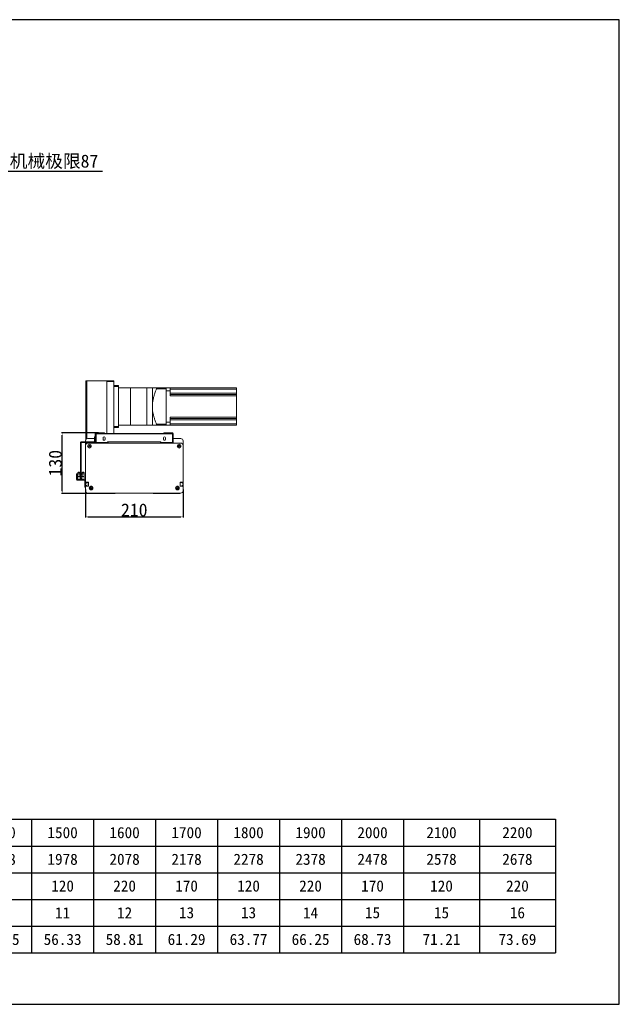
# Model space of a CAD drawing. Header units: millimetres. Extents: x -20285 to -7807, y 12313 to 17573.
# Tile 31 of 37: x -9098 to -7807, y 12313 to 14432. Entities that reach past the tile are written whole.
import ezdxf

# ---------------------------------------------------------------- set-up
doc = ezdxf.new("R2010")
doc.units = ezdxf.units.MM
doc.header["$PDSIZE"] = -1
doc.layers.add('图层3', color=7, linetype='Continuous')
doc.dimstyles.new('ISO-25', dxfattribs={"dimtxt": 2.5, "dimasz": 2.5, "dimexe": 1.25, "dimexo": 0.625, "dimtad": 1, "dimtxsty": 'Standard', "dimcen": 2.5, "dimadec": 0, "dimazin": 0, "dimtfac": 1, "dimtmove": 0, "dimatfit": 3, "dimfxl": 0, "dimarcsym": 0})

# ---------------------------------------------------------------- blocks, each defined once
blk = doc.blocks.new('*D318')
at = {"color": 0, "lineweight": -2, "transparency": 16777216}
for p, q in [((-9218.9, 13995.7), (-9218.9, 14106.8)), ((-9215.6, 14105.8), (-9135.2, 14105.8)), ((-9131.9, 14013.6), (-9131.9, 14106.8)), ((-9131.9, 14105.8), (-8920.1, 14105.8))]:
    blk.add_line(p, q, dxfattribs=at)
at = {"color": 0, "transparency": 16777216}
for points in [[(-9215.6, 14106.4), (-9215.6, 14105.3), (-9218.9, 14105.8)], [(-9135.2, 14106.4), (-9135.2, 14105.3), (-9131.9, 14105.8)]]:
    blk.add_solid(points, dxfattribs=at)
at = {"layer": 'Defpoints', "color": 0, "transparency": 16777216}
for p in [(-9131.9, 14105.8), (-9131.9, 14012.6), (-9218.9, 13994.7)]:
    blk.add_point(p, dxfattribs=at)
at = {"color": 0, "transparency": 16777216, "insert": (-9024.3, 14126), "char_height": 28, "attachment_point": 5}
blk.add_mtext('{\\fSimSun|b0|i0|c134|p2;机械极限}87', dxfattribs=at)
blk = doc.blocks.new('*D322')
at = {"layer": 'Defpoints', "color": 0, "transparency": 16777216}
for p in [(-8956.5, 13420.9), (-8746.5, 13421.1), (-8746.5, 13361.7)]:
    blk.add_point(p, dxfattribs=at)
at = {"layer": '图层3', "color": 0, "lineweight": -2, "transparency": 16777216}
for p, q in [((-8956.5, 13420.3), (-8956.5, 13360.5)), ((-8746.5, 13420.5), (-8746.5, 13360.5)), ((-8951.5, 13361.7), (-8751.5, 13361.7))]:
    blk.add_line(p, q, dxfattribs=at)
at = {"layer": '图层3', "color": 0, "transparency": 16777216}
for points in [[(-8951.5, 13362.6), (-8951.5, 13360.9), (-8956.5, 13361.7)], [(-8751.5, 13362.6), (-8751.5, 13360.9), (-8746.5, 13361.7)]]:
    blk.add_solid(points, dxfattribs=at)
at = {"layer": '图层3', "color": 0, "transparency": 16777216, "insert": (-8851.5, 13376.4), "char_height": 28, "attachment_point": 5}
blk.add_mtext('210', dxfattribs=at)
blk = doc.blocks.new('*D323')
at = {"layer": 'Defpoints', "color": 0, "transparency": 16777216}
for p in [(-9006.7, 13542.3), (-8927.8, 13542.3), (-8939.7, 13412.3)]:
    blk.add_point(p, dxfattribs=at)
at = {"layer": '图层3', "color": 0, "lineweight": -2, "transparency": 16777216}
for p, q in [((-8928.4, 13542.3), (-9007.9, 13542.3)), ((-9006.7, 13417.3), (-9006.7, 13537.3)), ((-8940.3, 13412.3), (-9007.9, 13412.3))]:
    blk.add_line(p, q, dxfattribs=at)
at = {"layer": '图层3', "color": 0, "transparency": 16777216}
for points in [[(-9007.5, 13537.3), (-9005.8, 13537.3), (-9006.7, 13542.3)], [(-9007.5, 13417.3), (-9005.8, 13417.3), (-9006.7, 13412.3)]]:
    blk.add_solid(points, dxfattribs=at)
at = {"layer": '图层3', "color": 0, "transparency": 16777216, "insert": (-9021.3, 13477.3), "char_height": 28, "attachment_point": 5, "rotation": 90}
blk.add_mtext('130', dxfattribs=at)
blk = doc.blocks.new('A')
for p, q in [((-20055.7, 15851.8), (-17048.9, 15851.8)), ((-20055.7, 15851.8), (-20055.7, 15564.4)), ((-19847.3, 15851.8), (-19847.3, 15564.4)), ((-19731.8, 15851.8), (-19731.8, 15564.4)), ((-19616.3, 15851.8), (-19616.3, 15564.4)), ((-19500.9, 15851.8), (-19500.9, 15564.4)), ((-19385.4, 15851.8), (-19385.4, 15564.4)), ((-19269.9, 15851.8), (-19269.9, 15564.4)), ((-19154.4, 15851.8), (-19154.4, 15564.4)), ((-19039, 15851.8), (-19039, 15564.4)), ((-18923.5, 15851.8), (-18923.5, 15564.4)), ((-18808, 15851.8), (-18808, 15564.4)), ((-18692.5, 15851.8), (-18692.5, 15564.4)), ((-18577, 15851.8), (-18577, 15564.4)), ((-18443.6, 15851.8), (-18443.6, 15564.4)), ((-18310.1, 15851.8), (-18310.1, 15564.4)), ((-18176.6, 15851.8), (-18176.6, 15564.4)), ((-18043.2, 15851.8), (-18043.2, 15564.4)), ((-17909.7, 15851.8), (-17909.7, 15564.4)), ((-17776.2, 15851.8), (-17776.2, 15564.4)), ((-17642.8, 15851.8), (-17642.8, 15564.4)), ((-17509.3, 15851.8), (-17509.3, 15564.4)), ((-17375.8, 15851.8), (-17375.8, 15564.4)), ((-17212.4, 15851.8), (-17212.4, 15564.4)), ((-17048.9, 15851.8), (-17048.9, 15564.4)), ((-20055.7, 15794.3), (-17048.9, 15794.3)), ((-20055.7, 15736.8), (-17048.9, 15736.8)), ((-20055.7, 15679.3), (-17048.9, 15679.3)), ((-20055.7, 15621.8), (-17048.9, 15621.8)), ((-20055.7, 15564.4), (-17048.9, 15564.4))]:
    blk.add_line(p, q)
at = {"char_height": 23.989, "attachment_point": 5}
for s, insert, width in [('{\\f宋体|b0|i0|c134;有效行程', (-19951.5, 15823), 182.934), ('{\\f宋体|b0|i0|c134;100', (-19789.6, 15823), 89.977), ('{\\f宋体|b0|i0|c134;200', (-19674.1, 15823), 89.977), ('{\\f宋体|b0|i0|c134;300', (-19558.6, 15823), 89.977), ('{\\f宋体|b0|i0|c134;400', (-19443.1, 15823), 89.977), ('{\\f宋体|b0|i0|c134;500', (-19327.6, 15823), 89.977), ('{\\f宋体|b0|i0|c134;600', (-19212.2, 15823), 89.977), ('{\\f宋体|b0|i0|c134;700', (-19096.7, 15823), 89.977), ('{\\f宋体|b0|i0|c134;800', (-18981.2, 15823), 89.977), ('{\\f宋体|b0|i0|c134;900', (-18865.7, 15823), 89.977), ('{\\f宋体|b0|i0|c134;1000', (-18750.3, 15823), 89.977), ('{\\f宋体|b0|i0|c134;1100', (-18634.8, 15823), 89.977), ('{\\f宋体|b0|i0|c134;1200', (-18510.3, 15823), 107.969), ('{\\f宋体|b0|i0|c134;1300', (-18376.8, 15823), 107.969), ('{\\f宋体|b0|i0|c134;1400', (-18243.4, 15823), 107.969), ('{\\f宋体|b0|i0|c134;1500', (-18109.9, 15823), 107.969), ('{\\f宋体|b0|i0|c134;1600', (-17976.4, 15823), 107.969), ('{\\f宋体|b0|i0|c134;1700', (-17843, 15823), 107.969), ('{\\f宋体|b0|i0|c134;1800', (-17709.5, 15823), 107.969), ('{\\f宋体|b0|i0|c134;1900', (-17576, 15823), 107.969), ('{\\f宋体|b0|i0|c134;2000', (-17442.6, 15823), 107.969), ('{\\f宋体|b0|i0|c134;2100', (-17294.1, 15823), 137.955), ('{\\f宋体|b0|i0|c134;2200', (-17130.6, 15823), 137.955), ('{\\f宋体|b0|i0|c134;L', (-19951.5, 15765.6), 182.934), ('{\\fSimSun|b0|i0|c134|p2;578}', (-19789.6, 15765.6), 89.977), ('{\\fSimSun|b0|i0|c134|p2;678}', (-19674.1, 15765.6), 89.977), ('{\\fSimSun|b0|i0|c134|p2;778}', (-19558.6, 15765.6), 89.977), ('{\\fSimSun|b0|i0|c134|p2;878}', (-19443.1, 15765.6), 89.977), ('{\\fSimSun|b0|i0|c134|p2;978}', (-19327.6, 15765.6), 89.977), ('{\\fSimSun|b0|i0|c134|p2;1078}', (-19212.2, 15765.6), 89.977), ('{\\fSimSun|b0|i0|c134|p2;1178}', (-19096.7, 15765.6), 89.977), ('{\\fSimSun|b0|i0|c134|p2;1278}', (-18981.2, 15765.6), 89.977), ('{\\fSimSun|b0|i0|c134|p2;1378}', (-18865.7, 15765.6), 89.977), ('{\\fSimSun|b0|i0|c134|p2;1478}', (-18750.3, 15765.6), 89.977), ('{\\fSimSun|b0|i0|c134|p2;1578}', (-18634.8, 15765.6), 89.977), ('{\\fSimSun|b0|i0|c134|p2;1678}', (-18510.3, 15765.6), 107.969), ('{\\fSimSun|b0|i0|c134|p2;1778}', (-18376.8, 15765.6), 107.969), ('{\\fSimSun|b0|i0|c134|p2;1878}', (-18243.4, 15765.6), 107.969), ('{\\fSimSun|b0|i0|c134|p2;1978}', (-18109.9, 15765.6), 107.969), ('{\\fSimSun|b0|i0|c134|p2;2078}', (-17976.4, 15765.6), 107.969), ('{\\fSimSun|b0|i0|c134|p2;2178}', (-17843, 15765.6), 107.969), ('{\\fSimSun|b0|i0|c134|p2;2278}', (-17709.5, 15765.6), 107.969), ('{\\fSimSun|b0|i0|c134|p2;2378}', (-17576, 15765.6), 107.969), ('{\\fSimSun|b0|i0|c134|p2;2478}', (-17442.6, 15765.6), 107.969), ('{\\fSimSun|b0|i0|c134|p2;2578}', (-17294.1, 15765.6), 137.955), ('{\\fSimSun|b0|i0|c134|p2;2678}', (-17130.6, 15765.6), 137.955), ('{\\f宋体|b0|i0|c134;C', (-19951.5, 15708.1), 182.934), ('{\\f宋体|b0|i0|c134;220', (-19789.6, 15708.1), 89.977), ('{\\f宋体|b0|i0|c134;170', (-19674.1, 15708.1), 89.977), ('{\\f宋体|b0|i0|c134;120', (-19558.6, 15708.1), 89.977), ('{\\f宋体|b0|i0|c134;220', (-19443.1, 15708.1), 89.977), ('{\\f宋体|b0|i0|c134;170', (-19327.6, 15708.1), 89.977), ('{\\f宋体|b0|i0|c134;120', (-19212.2, 15708.1), 89.977), ('{\\f宋体|b0|i0|c134;220', (-19096.7, 15708.1), 89.977), ('{\\f宋体|b0|i0|c134;170', (-18981.2, 15708.1), 89.977), ('{\\f宋体|b0|i0|c134;120', (-18865.7, 15708.1), 89.977), ('{\\f宋体|b0|i0|c134;220', (-18750.3, 15708.1), 89.977), ('{\\f宋体|b0|i0|c134;170', (-18634.8, 15708.1), 89.977), ('{\\f宋体|b0|i0|c134;120', (-18510.3, 15708.1), 107.969), ('{\\f宋体|b0|i0|c134;220', (-18376.8, 15708.1), 107.969), ('{\\f宋体|b0|i0|c134;170', (-18243.4, 15708.1), 107.969), ('{\\f宋体|b0|i0|c134;120', (-18109.9, 15708.1), 107.969), ('{\\f宋体|b0|i0|c134;220', (-17976.4, 15708.1), 107.969), ('{\\f宋体|b0|i0|c134;170', (-17843, 15708.1), 107.969), ('{\\f宋体|b0|i0|c134;120', (-17709.5, 15708.1), 107.969), ('{\\f宋体|b0|i0|c134;220', (-17576, 15708.1), 107.969), ('{\\f宋体|b0|i0|c134;170', (-17442.6, 15708.1), 107.969), ('{\\f宋体|b0|i0|c134;120', (-17294.1, 15708.1), 137.955), ('{\\f宋体|b0|i0|c134;220', (-17130.6, 15708.1), 137.955), ('{\\f宋体|b0|i0|c134;N', (-19951.5, 15650.6), 182.934), ('{\\f宋体|b0|i0|c134;2', (-19789.6, 15650.6), 89.977), ('{\\f宋体|b0|i0|c134;3', (-19674.1, 15650.6), 89.977), ('{\\f宋体|b0|i0|c134;3', (-19558.6, 15650.6), 89.977), ('{\\f宋体|b0|i0|c134;4', (-19443.1, 15650.6), 89.977), ('{\\f宋体|b0|i0|c134;5', (-19327.6, 15650.6), 89.977), ('{\\f宋体|b0|i0|c134;5', (-19212.2, 15650.6), 89.977), ('{\\f宋体|b0|i0|c134;6', (-19096.7, 15650.6), 89.977), ('{\\f宋体|b0|i0|c134;7', (-18981.2, 15650.6), 89.977), ('{\\f宋体|b0|i0|c134;7', (-18865.7, 15650.6), 89.977), ('{\\f宋体|b0|i0|c134;8', (-18750.3, 15650.6), 89.977), ('{\\f宋体|b0|i0|c134;9', (-18634.8, 15650.6), 89.977), ('{\\f宋体|b0|i0|c134;9', (-18510.3, 15650.6), 107.969), ('{\\f宋体|b0|i0|c134;10', (-18376.8, 15650.6), 107.969), ('{\\f宋体|b0|i0|c134;11', (-18243.4, 15650.6), 107.969), ('{\\f宋体|b0|i0|c134;11', (-18109.9, 15650.6), 107.969), ('{\\f宋体|b0|i0|c134;12', (-17976.4, 15650.6), 107.969), ('{\\f宋体|b0|i0|c134;13', (-17843, 15650.6), 107.969), ('{\\f宋体|b0|i0|c134;13', (-17709.5, 15650.6), 107.969), ('{\\f宋体|b0|i0|c134;14', (-17576, 15650.6), 107.969), ('{\\f宋体|b0|i0|c134;15', (-17442.6, 15650.6), 107.969), ('{\\f宋体|b0|i0|c134;15', (-17294.1, 15650.6), 137.955), ('{\\f宋体|b0|i0|c134;16', (-17130.6, 15650.6), 137.955), ('{\\f宋体|b0|i0|c134;重量（KG）', (-19951.5, 15593.1), 182.934), ('{\\f宋体|b0|i0|c134;21.61', (-19789.6, 15593.1), 89.977), ('{\\f宋体|b0|i0|c134;24.09', (-19674.1, 15593.1), 89.977), ('{\\f宋体|b0|i0|c134;26.57', (-19558.6, 15593.1), 89.977), ('{\\f宋体|b0|i0|c134;29.05', (-19443.1, 15593.1), 89.977), ('{\\f宋体|b0|i0|c134;31.53', (-19327.6, 15593.1), 89.977), ('{\\f宋体|b0|i0|c134;34.01', (-19212.2, 15593.1), 89.977), ('{\\f宋体|b0|i0|c134;36.49', (-19096.7, 15593.1), 89.977), ('{\\f宋体|b0|i0|c134;38.97', (-18981.2, 15593.1), 89.977), ('{\\f宋体|b0|i0|c134;41.45', (-18865.7, 15593.1), 89.977), ('{\\f宋体|b0|i0|c134;43.93', (-18750.3, 15593.1), 89.977), ('{\\f宋体|b0|i0|c134;46.41', (-18634.8, 15593.1), 89.977), ('{\\f宋体|b0|i0|c134;48.89', (-18510.3, 15593.1), 107.969), ('{\\f宋体|b0|i0|c134;51.37', (-18376.8, 15593.1), 107.969), ('{\\f宋体|b0|i0|c134;53.85', (-18243.4, 15593.1), 107.969), ('{\\f宋体|b0|i0|c134;56.33', (-18109.9, 15593.1), 107.969), ('{\\f宋体|b0|i0|c134;58.81', (-17976.4, 15593.1), 107.969), ('{\\f宋体|b0|i0|c134;61.29', (-17843, 15593.1), 107.969), ('{\\f宋体|b0|i0|c134;63.77', (-17709.5, 15593.1), 107.969), ('{\\f宋体|b0|i0|c134;66.25', (-17576, 15593.1), 107.969), ('{\\f宋体|b0|i0|c134;68.73', (-17442.6, 15593.1), 107.969), ('{\\f宋体|b0|i0|c134;71.21', (-17294.1, 15593.1), 137.955), ('{\\f宋体|b0|i0|c134;73.69', (-17130.6, 15593.1), 137.955)]:
    blk.add_mtext(s, dxfattribs=dict(at, insert=insert, width=width))

msp = doc.modelspace()

# ---------------------------------------------------------------- linework, layer by layer
at = {"color": 7, "linetype": 'Continuous', "lineweight": 15}
for p, q in [((-8955.489, 13654.281), (-8955.489, 13652.281)), ((-8955.489, 13654.281), (-8953.489, 13654.281)), ((-8955.489, 13528.281), (-8955.489, 13652.281)), ((-8953.489, 13654.281), (-8910.489, 13654.281)), ((-8910.489, 13654.281), (-8910.489, 13541.281)), ((-8910.489, 13654.281), (-8895.489, 13654.281)), ((-8895.489, 13653.281), (-8910.489, 13653.281)), ((-8910.489, 13653.281), (-8910.489, 13541.281)), ((-8895.489, 13654.281), (-8895.489, 13653.281)), ((-8895.489, 13653.281), (-8895.489, 13541.281)), ((-8895.489, 13644.281), (-8885.489, 13644.281)), ((-8885.489, 13642.281), (-8895.489, 13642.281)), ((-8895.489, 13556.281), (-8895.489, 13642.281)), ((-8885.489, 13644.281), (-8885.489, 13642.281)), ((-8885.489, 13556.281), (-8885.489, 13642.281)), ((-8859.489, 13639.281), (-8885.489, 13639.281)), ((-8824.489, 13639.281), (-8859.489, 13639.281)), ((-8812.489, 13639.281), (-8824.489, 13639.281)), ((-8812.489, 13639.281), (-8812.489, 13599.281)), ((-8782.489, 13639.281), (-8803.729, 13639.281)), ((-8803.729, 13637.281), (-8803.729, 13639.281)), ((-8782.489, 13637.281), (-8803.729, 13637.281)), ((-8782.489, 13639.281), (-8782.489, 13637.281)), ((-8782.489, 13639.281), (-8774.489, 13639.281)), ((-8782.489, 13637.281), (-8782.489, 13561.281)), ((-8782.489, 13565.281), (-8782.489, 13633.281)), ((-8782.489, 13633.281), (-8774.489, 13633.281)), ((-8774.489, 13633.281), (-8774.489, 13639.281)), ((-8631.489, 13639.281), (-8774.489, 13639.281)), ((-8631.489, 13636.281), (-8774.489, 13636.281)), ((-8774.489, 13622.101), (-8774.489, 13633.281)), ((-8631.489, 13628.101), (-8774.489, 13628.101)), ((-8631.489, 13639.281), (-8631.489, 13636.281)), ((-8631.489, 13636.281), (-8631.489, 13628.101)), ((-8631.489, 13628.101), (-8631.489, 13625.101)), ((-8631.489, 13625.101), (-8774.489, 13625.101)), ((-8631.489, 13622.101), (-8774.489, 13622.101)), ((-8631.489, 13625.101), (-8631.489, 13622.101)), ((-8631.489, 13622.101), (-8631.489, 13576.462)), ((-8812.489, 13599.281), (-8812.489, 13559.281)), ((-8782.489, 13565.281), (-8774.489, 13565.281)), ((-8631.489, 13576.462), (-8774.489, 13576.462)), ((-8774.489, 13565.281), (-8774.489, 13576.462)), ((-8631.489, 13573.462), (-8774.489, 13573.462)), ((-8631.489, 13570.462), (-8774.489, 13570.462)), ((-8774.489, 13559.281), (-8774.489, 13565.281)), ((-8631.489, 13576.462), (-8631.489, 13573.462)), ((-8631.489, 13573.462), (-8631.489, 13570.462)), ((-8631.489, 13570.462), (-8631.489, 13562.281)), ((-8895.489, 13556.281), (-8885.489, 13556.281)), ((-8885.489, 13554.281), (-8895.489, 13554.281)), ((-8885.489, 13559.281), (-8859.489, 13559.281)), ((-8885.489, 13556.281), (-8885.489, 13554.281)), ((-8859.489, 13559.281), (-8824.489, 13559.281)), ((-8824.489, 13559.281), (-8812.489, 13559.281)), ((-8803.729, 13559.281), (-8803.729, 13561.281)), ((-8782.489, 13561.281), (-8803.729, 13561.281)), ((-8782.489, 13559.281), (-8803.729, 13559.281)), ((-8782.489, 13561.281), (-8782.489, 13559.281)), ((-8782.489, 13559.281), (-8774.489, 13559.281)), ((-8631.489, 13562.281), (-8774.489, 13562.281)), ((-8631.489, 13559.281), (-8774.489, 13559.281)), ((-8631.489, 13562.281), (-8631.489, 13559.281)), ((-8966.989, 13521.771), (-8966.989, 13453.281)), ((-8965.489, 13521.771), (-8965.489, 13453.281)), ((-8960.409, 13523.281), (-8965.479, 13523.281)), ((-8960.409, 13521.781), (-8965.479, 13521.781)), ((-8960.409, 13521.781), (-8960.409, 13523.281)), ((-8960.409, 13523.281), (-8958.891, 13523.281)), ((-8958.891, 13521.781), (-8960.409, 13521.781)), ((-8958.891, 13523.281), (-8958.891, 13521.781)), ((-8945.088, 13523.281), (-8958.891, 13523.281)), ((-8945.088, 13521.781), (-8958.891, 13521.781)), ((-8956.489, 13523.281), (-8956.489, 13525.281)), ((-8956.489, 13515.481), (-8956.489, 13521.781)), ((-8951.489, 13530.281), (-8936.989, 13530.281)), ((-8945.088, 13521.781), (-8945.088, 13523.281)), ((-8945.088, 13523.281), (-8943.569, 13523.281)), ((-8943.569, 13521.781), (-8945.088, 13521.781)), ((-8943.569, 13523.281), (-8943.569, 13521.781)), ((-8936.999, 13523.281), (-8943.569, 13523.281)), ((-8936.999, 13521.781), (-8943.569, 13521.781)), ((-8936.999, 13523.281), (-8936.999, 13521.781)), ((-8936.989, 13533.781), (-8935.489, 13533.781)), ((-8936.989, 13530.781), (-8936.989, 13533.781)), ((-8935.489, 13530.781), (-8936.989, 13530.781)), ((-8936.989, 13523.291), (-8936.989, 13530.781)), ((-8936.989, 13523.291), (-8935.489, 13523.291)), ((-8934.489, 13542.281), (-8935.489, 13541.281)), ((-8935.489, 13521.781), (-8935.489, 13541.281)), ((-8935.239, 13521.781), (-8935.489, 13521.781)), ((-8935.239, 13540.271), (-8934.239, 13540.271)), ((-8935.239, 13540.271), (-8935.239, 13521.781)), ((-8935.239, 13521.781), (-8934.239, 13521.781)), ((-8934.489, 13542.281), (-8915.489, 13542.281)), ((-8934.229, 13540.281), (-8934.239, 13540.271)), ((-8934.239, 13540.271), (-8934.239, 13521.781)), ((-8933.532, 13521.781), (-8934.239, 13521.781)), ((-8934.229, 13541.281), (-8768.749, 13541.281)), ((-8934.229, 13540.281), (-8934.229, 13541.281)), ((-8933.532, 13540.271), (-8934.229, 13540.281)), ((-8933.532, 13540.271), (-8933.532, 13521.781)), ((-8933.532, 13540.271), (-8769.446, 13540.271)), ((-8933.532, 13521.781), (-8908.989, 13521.781)), ((-8918.739, 13531.781), (-8918.739, 13528.781)), ((-8915.489, 13541.281), (-8915.489, 13542.281)), ((-8914.239, 13528.781), (-8914.239, 13531.781)), ((-8908.989, 13520.481), (-8908.989, 13523.481)), ((-8908.989, 13523.481), (-8907.989, 13523.481)), ((-8907.989, 13523.481), (-8907.989, 13520.481)), ((-8907.989, 13523.481), (-8794.989, 13523.481)), ((-8794.989, 13520.481), (-8794.989, 13523.481)), ((-8794.989, 13523.481), (-8793.989, 13523.481)), ((-8793.989, 13523.481), (-8793.989, 13520.481)), ((-8793.989, 13521.781), (-8769.446, 13521.781)), ((-8788.739, 13531.781), (-8788.739, 13528.781)), ((-8787.489, 13541.281), (-8787.489, 13542.281)), ((-8787.489, 13542.281), (-8768.489, 13542.281)), ((-8784.239, 13528.781), (-8784.239, 13531.781)), ((-8768.749, 13540.281), (-8769.446, 13540.271)), ((-8769.446, 13540.271), (-8769.446, 13521.781)), ((-8768.739, 13521.781), (-8769.446, 13521.781)), ((-8768.749, 13540.281), (-8768.749, 13541.281)), ((-8768.739, 13540.271), (-8768.749, 13540.281)), ((-8767.739, 13540.271), (-8768.739, 13540.271)), ((-8768.739, 13540.271), (-8768.739, 13521.781)), ((-8767.739, 13521.781), (-8768.739, 13521.781)), ((-8767.489, 13541.281), (-8768.489, 13542.281)), ((-8767.739, 13540.271), (-8767.739, 13521.781)), ((-8767.489, 13521.781), (-8767.739, 13521.781)), ((-8767.489, 13541.281), (-8767.489, 13521.781)), ((-8767.489, 13530.281), (-8751.489, 13530.281)), ((-8746.489, 13525.281), (-8746.489, 13515.481)), ((-8956.489, 13515.465), (-8956.489, 13437.465)), ((-8909.789, 13520.481), (-8951.489, 13520.481)), ((-8751.489, 13520.465), (-8951.489, 13520.465)), ((-8909.765, 13520.465), (-8909.789, 13520.481)), ((-8908.989, 13520.465), (-8908.989, 13520.481)), ((-8907.989, 13520.481), (-8908.989, 13520.481)), ((-8907.989, 13520.481), (-8794.989, 13520.481)), ((-8903.989, 13520.481), (-8798.989, 13520.481)), ((-8793.989, 13520.481), (-8794.989, 13520.481)), ((-8793.989, 13520.481), (-8793.989, 13520.465)), ((-8793.213, 13520.465), (-8793.189, 13520.481)), ((-8793.189, 13520.481), (-8751.489, 13520.481)), ((-8746.489, 13437.465), (-8746.489, 13515.465)), ((-8975.627, 13454.619), (-8974.127, 13454.619)), ((-8975.627, 13452.619), (-8975.627, 13454.619)), ((-8974.127, 13452.619), (-8975.627, 13452.619)), ((-8975.627, 13452.619), (-8975.627, 13442.787)), ((-8975.627, 13442.787), (-8974.127, 13442.787)), ((-8974.127, 13452.619), (-8974.127, 13442.787)), ((-8973.391, 13440.55), (-8973.391, 13442.05)), ((-8973.391, 13442.05), (-8958.726, 13442.05)), ((-8973.391, 13440.55), (-8958.726, 13440.55)), ((-8972.889, 13454.65), (-8972.889, 13457.55)), ((-8972.889, 13457.55), (-8968.733, 13457.55)), ((-8972.889, 13448.55), (-8972.889, 13454.65)), ((-8968.692, 13454.65), (-8972.889, 13454.65)), ((-8972.889, 13448.55), (-8959.489, 13448.55)), ((-8972.889, 13448.55), (-8972.889, 13442.05)), ((-8970.889, 13457.7), (-8971.889, 13457.7)), ((-8971.889, 13457.7), (-8971.889, 13457.55)), ((-8969.689, 13457.7), (-8970.889, 13457.7)), ((-8970.889, 13457.55), (-8970.889, 13457.7)), ((-8969.389, 13457.7), (-8969.689, 13457.7)), ((-8969.689, 13457.55), (-8969.689, 13457.7)), ((-8969.389, 13457.55), (-8969.389, 13457.7)), ((-8968.733, 13457.55), (-8968.433, 13457.55)), ((-8968.733, 13457.55), (-8968.692, 13454.65)), ((-8968.392, 13454.65), (-8968.692, 13454.65)), ((-8968.614, 13449.05), (-8968.692, 13454.65)), ((-8968.614, 13448.55), (-8968.614, 13449.05)), ((-8968.614, 13449.05), (-8965.764, 13449.05)), ((-8968.433, 13457.55), (-8968.392, 13454.65)), ((-8968.392, 13454.65), (-8968.314, 13449.05)), ((-8966.989, 13451.281), (-8966.989, 13453.281)), ((-8966.989, 13453.281), (-8965.489, 13453.281)), ((-8965.489, 13451.281), (-8966.989, 13451.281)), ((-8965.764, 13449.05), (-8965.764, 13448.55)), ((-8963.764, 13449.05), (-8965.764, 13449.05)), ((-8965.489, 13453.281), (-8965.489, 13451.281)), ((-8963.686, 13454.65), (-8963.764, 13449.05)), ((-8963.686, 13454.65), (-8963.646, 13457.55)), ((-8959.489, 13454.65), (-8963.686, 13454.65)), ((-8963.646, 13457.55), (-8959.489, 13457.55)), ((-8961.689, 13457.7), (-8962.689, 13457.7)), ((-8962.689, 13457.7), (-8962.689, 13457.55)), ((-8960.489, 13457.7), (-8961.689, 13457.7)), ((-8961.689, 13457.55), (-8961.689, 13457.7)), ((-8960.189, 13457.7), (-8960.489, 13457.7)), ((-8960.489, 13457.55), (-8960.489, 13457.7)), ((-8960.189, 13457.55), (-8960.189, 13457.7)), ((-8959.489, 13457.55), (-8959.189, 13457.55)), ((-8959.489, 13457.55), (-8959.489, 13454.65)), ((-8959.189, 13454.65), (-8959.489, 13454.65)), ((-8959.489, 13448.55), (-8959.489, 13454.65)), ((-8959.489, 13448.55), (-8959.489, 13442.05)), ((-8959.489, 13444.55), (-8959.189, 13444.55)), ((-8959.189, 13457.55), (-8959.189, 13454.65)), ((-8959.189, 13454.65), (-8959.189, 13444.55)), ((-8959.189, 13444.55), (-8959.189, 13442.05)), ((-8958.726, 13442.05), (-8958.726, 13440.55)), ((-8956.489, 13439.814), (-8957.989, 13439.814)), ((-8957.989, 13439.814), (-8957.989, 13427.981)), ((-8956.489, 13434.531), (-8956.489, 13437.465)), ((-8956.489, 13437.465), (-8955.489, 13436.465)), ((-8747.489, 13436.465), (-8746.489, 13437.465)), ((-8746.489, 13437.465), (-8746.489, 13434.531)), ((-8957.989, 13427.981), (-8956.489, 13427.981)), ((-8957.989, 13425.981), (-8957.989, 13427.981)), ((-8956.489, 13425.981), (-8957.989, 13425.981)), ((-8956.489, 13434.531), (-8956.489, 13429.431)), ((-8956.489, 13426.465), (-8956.489, 13429.431)), ((-8955.489, 13427.465), (-8956.489, 13426.465)), ((-8956.489, 13426.465), (-8956.489, 13417.965)), ((-8956.189, 13434.231), (-8954.789, 13434.231)), ((-8954.789, 13429.731), (-8956.189, 13429.731)), ((-8955.489, 13436.465), (-8949.989, 13436.465)), ((-8949.989, 13427.465), (-8955.489, 13427.465)), ((-8954.489, 13434.531), (-8954.489, 13435.681)), ((-8954.489, 13428.281), (-8954.489, 13429.431)), ((-8954.189, 13435.981), (-8950.789, 13435.981)), ((-8950.789, 13427.981), (-8954.189, 13427.981)), ((-8950.489, 13435.681), (-8950.489, 13428.281)), ((-8949.989, 13436.465), (-8949.989, 13427.465)), ((-8944.489, 13426.215), (-8944.489, 13426.056)), ((-8942.678, 13425.011), (-8942.541, 13425.09)), ((-8760.438, 13425.09), (-8760.3, 13425.011)), ((-8758.489, 13426.056), (-8758.489, 13426.215)), ((-8752.989, 13436.465), (-8747.489, 13436.465)), ((-8752.989, 13427.465), (-8752.989, 13436.465)), ((-8747.489, 13427.465), (-8752.989, 13427.465)), ((-8752.489, 13428.281), (-8752.489, 13435.681)), ((-8752.189, 13435.981), (-8748.789, 13435.981)), ((-8748.789, 13427.981), (-8752.189, 13427.981)), ((-8748.489, 13435.681), (-8748.489, 13434.531)), ((-8748.489, 13429.431), (-8748.489, 13428.281)), ((-8748.189, 13434.231), (-8746.789, 13434.231)), ((-8746.789, 13429.731), (-8748.189, 13429.731)), ((-8746.489, 13426.465), (-8747.489, 13427.465)), ((-8746.489, 13434.531), (-8746.489, 13429.431)), ((-8746.489, 13429.431), (-8746.489, 13426.465)), ((-8746.489, 13417.965), (-8746.489, 13426.465)), ((-8951.489, 13412.965), (-8751.489, 13412.965)), ((-8892.63, 13412.281), (-8949.721, 13412.281)), ((-8892.426, 13412.781), (-8892.369, 13412.965)), ((-8810.61, 13412.965), (-8810.553, 13412.781)), ((-8753.257, 13412.281), (-8810.348, 13412.281))]:
    msp.add_line(p, q, dxfattribs=at)
at = {"color": 8, "linetype": 'Continuous', "lineweight": 15}
for p, q in [((-8953.489, 13654.281), (-8953.489, 13529.864)), ((-8859.489, 13559.281), (-8859.489, 13639.281)), ((-8824.489, 13559.281), (-8824.489, 13639.281)), ((-8903.989, 13520.481), (-8903.989, 13520.465)), ((-8798.989, 13520.465), (-8798.989, 13520.481))]:
    msp.add_line(p, q, dxfattribs=at)
msp.add_lwpolyline([(-11180.961, 12312.549), (-7807.118, 12312.549), (-7807.118, 14431.88), (-11180.961, 14431.88)], close=True)
at = {"color": 7, "linetype": 'Continuous', "lineweight": 15, "flags": 128}
msp.add_lwpolyline([(-8974.127, 13454.619), (-8974.127, 13454.581), (-8974.127, 13454.467), (-8974.127, 13454.282), (-8974.127, 13454.034), (-8974.127, 13453.731), (-8974.127, 13453.385), (-8974.127, 13453.01), (-8974.127, 13452.619)], dxfattribs=at)
at = {"color": 7, "linetype": 'Continuous', "lineweight": 15}
for centre, radius in [((-8947.989, 13513.965), 4), ((-8947.989, 13513.965), 2.25), ((-8754.989, 13513.965), 4), ((-8754.989, 13513.965), 2.25), ((-8966.189, 13445.35), 2.5), ((-8966.189, 13445.35), 2), ((-8966.189, 13445.35), 1.9), ((-8966.189, 13445.35), 1.5), ((-8944.489, 13423.965), 4), ((-8944.489, 13423.965), 2.25), ((-8758.489, 13423.965), 4), ((-8758.489, 13423.965), 2.25)]:
    msp.add_circle(centre, radius, dxfattribs=at)
for centre, radius, start, end in [((-8965.479, 13521.771), 1.51, 90, 180), ((-8965.479, 13521.771), 0.01, 90, 180), ((-8951.489, 13525.281), 5, 90, 180), ((-8936.999, 13523.291), 0.01, 270, 0), ((-8936.999, 13523.291), 1.51, 270, 0), ((-8916.489, 13531.781), 2.25, 0, 180), ((-8916.489, 13528.781), 2.25, 180, 0), ((-8786.489, 13531.781), 2.25, 0, 180), ((-8786.489, 13528.781), 2.25, 180, 0), ((-8751.489, 13525.281), 5, 0, 90), ((-8951.489, 13515.481), 5, 90, 180), ((-8951.489, 13515.465), 5, 90, 180), ((-8947.989, 13513.981), 1.6, 346.225853, 283.774147), ((-8947.489, 13511.942), 0.5, 0, 103.774147), ((-8945.95, 13513.481), 0.5, 166.225853, 268.164041), ((-8757.029, 13513.481), 0.5, 271.836883, 13.774147), ((-8754.989, 13513.981), 1.6, 256.225853, 193.774147), ((-8755.489, 13511.942), 0.5, 76.225853, 180), ((-8751.489, 13515.481), 5, 0, 90), ((-8751.489, 13515.465), 5, 0, 90), ((-8973.391, 13442.787), 2.237, 180.000004, 270.000004), ((-8973.391, 13442.787), 0.737, 180.000004, 270.000004), ((-8958.726, 13439.814), 2.237, 0.000004, 90.000004), ((-8958.726, 13439.814), 0.737, 0.000004, 90.000004), ((-8956.189, 13434.531), 0.3, 180, 270.000002), ((-8956.189, 13429.431), 0.3, 90, 180.000031), ((-8951.489, 13417.965), 5, 180, 270), ((-8954.789, 13434.531), 0.3, 270, 0.000093), ((-8954.789, 13429.431), 0.3, 360, 90.000009), ((-8954.189, 13435.681), 0.3, 89.999982, 180), ((-8954.189, 13428.281), 0.3, 179.999836, 270), ((-8950.789, 13435.681), 0.3, 359.999898, 90), ((-8950.789, 13428.281), 0.3, 270.000027, 0), ((-8944.489, 13423.965), 1.65, 103.447727, 16.552273), ((-8944.989, 13426.056), 0.5, 283.447727, 0.000009), ((-8942.428, 13424.578), 0.5, 120, 196.552273), ((-8760.55, 13424.578), 0.5, 343.447727, 59.99942), ((-8758.489, 13423.965), 1.65, 163.447727, 76.552273), ((-8757.989, 13426.056), 0.5, 179.998607, 256.551772), ((-8752.189, 13435.681), 0.3, 90.000129, 180.000006), ((-8752.189, 13428.281), 0.3, 179.999841, 270.000006), ((-8751.489, 13417.965), 5, 270, 0), ((-8748.789, 13435.681), 0.3, 359.999904, 90.000006), ((-8748.789, 13428.281), 0.3, 269.999491, 0.000006), ((-8748.189, 13434.531), 0.3, 180.000006, 269.998585), ((-8748.189, 13429.431), 0.3, 90.000006, 180.000036), ((-8746.789, 13434.531), 0.3, 270.000006, 0.000099), ((-8746.789, 13429.431), 0.3, 0.000006, 89.999097), ((-8947.989, 13413.281), 2, 189.093054, 210), ((-8894.362, 13413.281), 2, 330, 345.522548), ((-8808.616, 13413.281), 2, 194.477458, 209.999757), ((-8754.989, 13413.281), 2, 330.000048, 350.906977)]:
    msp.add_arc(centre, radius, start, end, dxfattribs=at)
for points, knots in [([(-8803.729, 13639.281), (-8804.924, 13639.281), (-8806.906, 13639.281), (-8809.197, 13639.281), (-8810.82, 13639.281), (-8811.965, 13639.281), (-8812.444, 13639.281), (-8812.48, 13639.281), (-8812.489, 13639.281)], [0, 0, 0, 0, 0.25486698, 0.4231571, 0.59140469, 0.76285847, 0.93425336, 1, 1, 1, 1]), ([(-8812.489, 13599.281), (-8812.415, 13601.668), (-8812.267, 13606.441), (-8811.15, 13613.6), (-8809.467, 13620.708), (-8807.035, 13628.655), (-8804.942, 13634.116), (-8803.729, 13637.281)], [0, 0, 0, 0, 0.18244533, 0.36495547, 0.5528511, 0.74081985, 1, 1, 1, 1]), ([(-8803.729, 13561.281), (-8804.924, 13564.394), (-8806.906, 13569.562), (-8809.197, 13576.953), (-8810.82, 13583.398), (-8811.965, 13589.989), (-8812.444, 13595.321), (-8812.48, 13598.422), (-8812.489, 13599.281)], [0, 0, 0, 0, 0.25486632, 0.42315758, 0.59140393, 0.76285739, 0.93425121, 1, 1, 1, 1]), ([(-8812.489, 13559.281), (-8812.48, 13559.281), (-8812.445, 13559.281), (-8811.98, 13559.281), (-8810.859, 13559.281), (-8809.237, 13559.281), (-8806.923, 13559.281), (-8804.924, 13559.281), (-8803.729, 13559.281)], [0, 0, 0, 0, 0.06574645, 0.23360807, 0.4015246, 0.57330407, 0.74513373, 1, 1, 1, 1]), ([(-8934.229, 13541.281), (-8934.339, 13541.271), (-8934.573, 13541.249), (-8934.891, 13541.063), (-8935.131, 13540.774), (-8935.23, 13540.488), (-8935.237, 13540.318), (-8935.239, 13540.271)], [0, 0, 0, 0, 0.20766378, 0.44223409, 0.67684395, 0.91144861, 1, 1, 1, 1]), ([(-8933.532, 13540.271), (-8933.58, 13540.381), (-8933.683, 13540.615), (-8933.841, 13540.933), (-8934.004, 13541.174), (-8934.134, 13541.272), (-8934.209, 13541.279), (-8934.229, 13541.281)], [0, 0, 0, 0, 0.20766172, 0.44223912, 0.67683908, 0.9114401, 1, 1, 1, 1]), ([(-8768.749, 13541.281), (-8768.798, 13541.271), (-8768.9, 13541.249), (-8769.058, 13541.064), (-8769.221, 13540.774), (-8769.351, 13540.488), (-8769.426, 13540.318), (-8769.446, 13540.271)], [0, 0, 0, 0, 0.207665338, 0.442242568, 0.676842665, 0.911448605, 1, 1, 1, 1]), ([(-8767.739, 13540.271), (-8767.75, 13540.381), (-8767.772, 13540.615), (-8767.957, 13540.933), (-8768.247, 13541.174), (-8768.532, 13541.272), (-8768.703, 13541.279), (-8768.749, 13541.281)], [0, 0, 0, 0, 0.20766217, 0.44223673, 0.67684467, 0.91144847, 1, 1, 1, 1])]:
    msp.add_open_spline(points, degree=3, knots=knots, dxfattribs=at)

# ---------------------------------------------------------------- block references
msp.add_blockref('A', (9104.133, -3141.015))

# ---------------------------------------------------------------- dimensions: what is measured, and where the dimension line sits
dim = msp.add_linear_dim(base=(-9131.895, 14105.83), p1=(-9218.895, 13994.739), p2=(-9131.895, 14012.631), text='{\\fSimSun|b0|i0|c134|p2;机械极限}<>', dimstyle='ISO-25', override={"dimtxt": 28, "dimasz": 3.302, "dimexe": 1, "dimexo": 1, "dimgap": 1.524, "dimtih": 1, "dimtoh": 1, "dimdsep": 46, "dimadec": 2, "dimtzin": 0})
dim.commit()
dim.dimension.update_dxf_attribs({"geometry": '*D318', "text_midpoint": (-9024.35, 14125.968)})
at = {"layer": '图层3'}
dim = msp.add_linear_dim(base=(-9006.664, 13542.281), p1=(-8939.712, 13412.281), p2=(-8927.757, 13542.281), angle=90, dimstyle='ISO-25', override={"dimtxt": 28, "dimasz": 5}, dxfattribs=at)
dim.commit()
dim.dimension.update_dxf_attribs({"geometry": '*D323', "text_midpoint": (-9006.664, 13477.281), "dimtype": 160})
dim = msp.add_linear_dim(base=(-8746.489, 13361.745), p1=(-8956.489, 13420.922), p2=(-8746.489, 13421.139), dimstyle='ISO-25', override={"dimtxt": 28, "dimasz": 5}, dxfattribs=at)
dim.commit()
dim.dimension.update_dxf_attribs({"geometry": '*D322', "text_midpoint": (-8851.489, 13361.745), "dimtype": 160})

doc.saveas('drawing.dxf')
